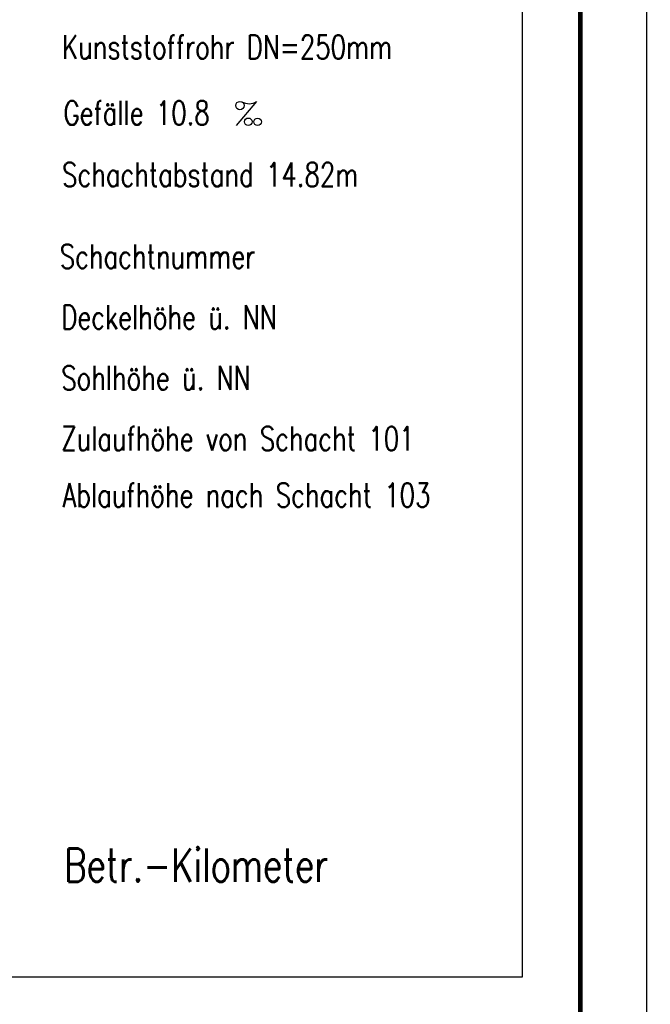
# Model space of a CAD drawing. Extents: x 0 to 1135, y 0 to 420.
# Tile 48 of 50: x 1088 to 1135, y 142 to 216. Entities that reach past the tile are written whole.
import ezdxf

# ---------------------------------------------------------------- set-up
doc = ezdxf.new("R2010")
doc.units = 0
doc.header["$LTSCALE"] = 2
doc.header["$MEASUREMENT"] = 0
doc.linetypes.add('AUSGEZOGEN', pattern=[0])
doc.layers.get('0').update_dxf_attribs({"linetype": 'AUSGEZOGEN'})
for name, color, linetype in [('FBR', 8, 'CONTINUOUS'), ('LEGENDE', 7, 'AUSGEZOGEN'), ('RAHMEN', 250, 'AUSGEZOGEN'), ('SCHLITZRINNE', 8, 'AUSGEZOGEN'), ('SCHRIFT', 7, 'CONTINUOUS')]:
    doc.layers.add(name, color=color, linetype=linetype)
doc.styles.add('ROMANS', font='romans.shx', dxfattribs={"width": 0.8})
pattern_1 = [(45, (1.0288, 6.1178), (-1.0606602, 1.0606602), [])]

# ---------------------------------------------------------------- blocks, each defined once
blk = doc.blocks.new('PROM')
blk.add_line((1.566, 1.817), (0.019, 0.015))
for centre, radius in [((0.317, 1.51), 0.317), ((0.943, 0.291), 0.283), ((1.645, 0.287), 0.283)]:
    blk.add_circle(centre, radius)
blk.add_arc((0.992, 2.682), 1.033, 239.14139, 303.35492)

msp = doc.modelspace()

# ---------------------------------------------------------------- hatches: boundary and pattern name
at = {"layer": 'SCHLITZRINNE'}
h = msp.add_hatch(dxfattribs=at)
h.set_pattern_fill('_USER', color=256, scale=1.5, angle=45, style=0, pattern_type=0)
h.set_pattern_definition(pattern_1)
edge = h.paths.add_edge_path()
edge.add_arc((1129.237, -138429.968), 138664.376, 90.02323932, 90.03117941)
edge.add_arc((1129.237, -138429.968), 138663.876, 90.02323932, 90.03117941)
h = msp.add_hatch(dxfattribs=at)
h.set_pattern_fill('_USER', color=256, scale=1.5, angle=45, style=0, pattern_type=0)
h.set_pattern_definition(pattern_1)
edge = h.paths.add_edge_path()
edge.add_arc((1149.909, -138429.968), 138664.376, 90.02323932, 90.03115986)
edge.add_arc((1149.909, -138429.968), 138663.876, 90.02323932, 90.03115986)

# ---------------------------------------------------------------- linework, layer by layer
at = {"layer": 'FBR'}
for points in [[(88.009, 187.528, 0), (104.839, 188.975, 0), (166.439, 194.269, -0.000002), (228.71, 199.62, 0.000002), (290.98, 204.971, 0.000001), (321.649, 207.607, 0.000001), (340.796, 209.253, 0.000002), (353.251, 210.323, -0.000001), (365.705, 211.394, -0.000007)], [(87.666, 191.514, 0), (104.497, 192.96, 0), (166.097, 198.254, -0.000002), (228.367, 203.605, 0.000002), (290.638, 208.957, 0.000001), (321.307, 211.592, 0.000001), (340.454, 213.238, 0.000002), (352.908, 214.308, -0.000001), (365.363, 215.379, -0.000007)], [(377.816, 216.449, 0.000001), (390.27, 217.519, 0.000044)], [(378.159, 212.464, 0.000001), (390.613, 213.534, 0.000044)]]:
    msp.add_lwpolyline(points, format="xyb", dxfattribs=at)
at = {"layer": 'LEGENDE'}
msp.add_lwpolyline([(1047.634, 292.851), (1047.634, 144.148), (1125.665, 144.148), (1125.665, 292.851)], close=True, dxfattribs=at)
at = {"layer": 'RAHMEN'}
msp.add_line((1135, 0), (1135, 420), dxfattribs=at)
at = {"layer": 'RAHMEN', "const_width": 0.35}
msp.add_lwpolyline([(25, 5), (1130, 5), (1130, 415), (25, 415), (25, 5)], dxfattribs=at)

# ---------------------------------------------------------------- block references
at = {"layer": 'LEGENDE'}
msp.add_blockref('PROM', (1104.103, 208.172), dxfattribs=at)

# ---------------------------------------------------------------- texts
at = {"layer": 'LEGENDE', "style": 'ROMANS', "width": 0.75}
for s, height, p in [('Kunststoffrohr DN=250mm', 1.8, (1091.046, 213.189)), ('Gefälle 10.8', 1.8, (1091.154, 208.226)), ('Schachtabstand 14.82m', 1.8, (1091.046, 203.587)), ('Betr.-Kilometer', 2.5, (1091.207, 151.294))]:
    msp.add_text(s, height=height, dxfattribs=at).set_placement(p)
at = {"layer": 'SCHRIFT', "style": 'ROMANS', "width": 0.75}
for s, p in [('Schachtnummer', (1090.871, 197.433)), ('Deckelhöhe ü. NN', (1090.985, 192.865)), ('Sohlhöhe ü. NN', (1090.985, 188.297)), ('Zulaufhöhe von Schacht 101', (1090.985, 183.729)), ('Ablaufhöhe nach Schacht 103', (1091.084, 179.484))]:
    msp.add_text(s, height=1.8, dxfattribs=at).set_placement(p)

doc.saveas('drawing.dxf')
